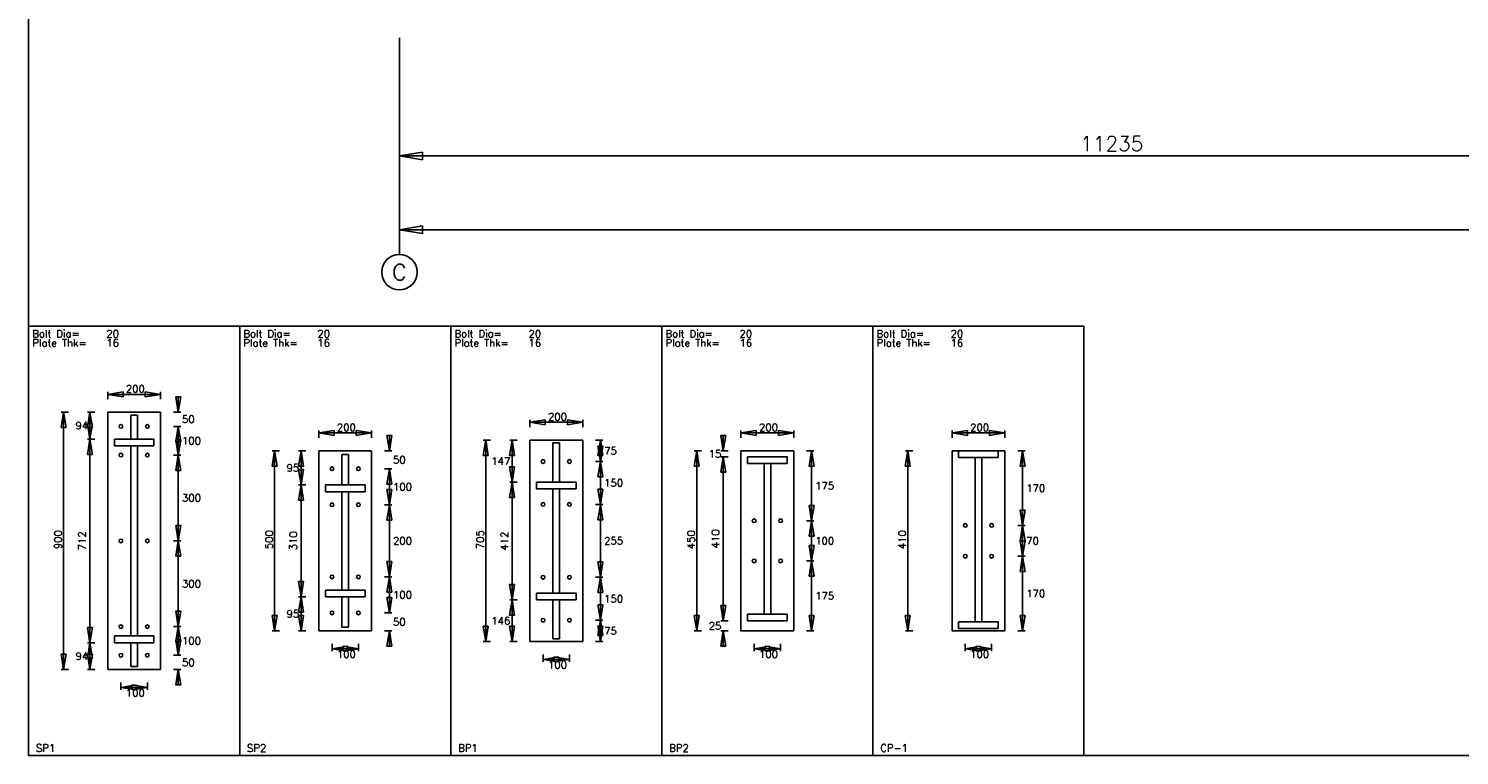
# Model space of a CAD drawing. Header units: millimetres. Extents: x 0 to 28190, y 0 to 19934.
# Tile 1 of 11: x 0 to 11374, y 0 to 5775. Entities that reach past the tile are written whole.
import ezdxf
from ezdxf.enums import TextEntityAlignment as Align

# ---------------------------------------------------------------- set-up
doc = ezdxf.new("R2010")
doc.units = ezdxf.units.MM
doc.header["$MEASUREMENT"] = 0
doc.linetypes.add('CONTIN', pattern=[0])
doc.layers.get('0').update_dxf_attribs({"linetype": 'CONTIN'})
for name, color, linetype in [('11', 7, 'CONTIN'), ('12', 6, 'CONTIN'), ('13', 1, 'CONTIN'), ('2', 6, 'CONTIN'), ('22', 7, 'CONTIN')]:
    doc.layers.add(name, color=color, linetype=linetype)
doc.styles.add('SIMPLEX', font='SIMPLEX')

# ---------------------------------------------------------------- blocks, each defined once
blk = doc.blocks.new('ARROWF')
for p, q in [((0, 0), (-183, 30)), ((-183, 30), (-183, -30)), ((-183, -30), (0, 0))]:
    blk.add_line(p, q)
blk = doc.blocks.new('EPBLK1')
for p, q in [((0, 0), (0, 1704.79675)), ((0, 1704.79675), (838.974854, 1704.79675)), ((838.974854, 1704.79675), (838.974854, 0)), ((314.61557, 340.959381), (314.61557, 1363.83765)), ((314.61557, 1363.83765), (524.359253, 1363.83765)), ((406.168671, 1257.00354), (406.168671, 1352.29028)), ((406.168671, 1352.29028), (432.806122, 1352.29028)), ((432.806122, 1352.29028), (432.806122, 1257.00354)), ((524.359253, 1363.83765), (524.359253, 340.959381)), ((340.833557, 1257.00354), (498.141327, 1257.00354)), ((340.833557, 1257.00354), (340.833557, 1230.36609)), ((498.141327, 1257.00354), (498.141327, 1230.36609)), ((340.833557, 1230.36609), (498.141327, 1230.36609)), ((406.168671, 474.430878), (406.168671, 1230.36609)), ((432.806122, 474.430878), (432.806122, 1230.36609)), ((340.833557, 474.430878), (498.141327, 474.430878)), ((340.833557, 447.793396), (340.833557, 474.430878)), ((498.141327, 447.793396), (498.141327, 474.430878)), ((340.833557, 447.793396), (498.141327, 447.793396)), ((406.168671, 447.793243), (406.168671, 352.506531)), ((432.806122, 352.506531), (432.806122, 447.793243)), ((406.168671, 352.506531), (432.806122, 352.506531)), ((314.61557, 340.959381), (524.359253, 340.959381)), ((0, 0), (838.974854, 0))]:
    blk.add_line(p, q)
for centre in [(367.051514, 1307.01086), (471.92337, 1307.01086), (367.051514, 1193.35779), (471.92337, 1193.35779), (367.051514, 852.398438), (471.92337, 852.398438), (367.051514, 511.439026), (471.92337, 511.439026), (367.051514, 397.785889), (471.92337, 397.785889)]:
    blk.add_circle(centre, 7.325299)
at = {"layer": '2'}
for p, q in [((314.61557, 1444.28259), (314.61557, 1414.98132)), ((314.61557, 1434.5155), (524.359253, 1434.5155)), ((524.359253, 1444.28259), (524.359253, 1414.98132)), ((595.037292, 1363.83765), (595.037292, 1422.38123)), ((129.041336, 1363.83765), (158.342529, 1363.83765)), ((138.808395, 340.959381), (138.808395, 1363.83765)), ((234.170486, 1363.83765), (263.47168, 1363.83765)), ((243.937546, 1257.00354), (243.937546, 1363.83765)), ((575.503174, 1363.83765), (604.804382, 1363.83765)), ((234.170486, 1257.00354), (263.47168, 1257.00354)), ((234.170486, 1257.00354), (263.47168, 1257.00354)), ((243.937546, 447.793335), (243.937546, 1257.00354)), ((575.503174, 1307.01086), (604.804382, 1307.01086)), ((575.503174, 1307.01086), (604.804382, 1307.01086)), ((595.037292, 1193.35779), (595.037292, 1307.01086)), ((595.037292, 1248.46704), (595.037292, 1307.01086)), ((575.503174, 1193.35779), (604.804382, 1193.35779)), ((575.503174, 1193.35779), (604.804382, 1193.35779)), ((595.037292, 852.398438), (595.037292, 1193.35779)), ((575.503174, 852.398438), (604.804382, 852.398438)), ((575.503174, 852.398438), (604.804382, 852.398438)), ((595.037292, 511.439026), (595.037292, 852.398438)), ((575.503174, 511.439026), (604.804382, 511.439026)), ((575.503174, 511.439026), (604.804382, 511.439026)), ((595.037292, 397.785889), (595.037292, 511.439026)), ((595.037292, 397.785889), (595.037292, 456.329681)), ((234.170486, 447.793335), (263.47168, 447.793335)), ((234.170486, 447.793335), (263.47168, 447.793335)), ((243.937546, 340.959381), (243.937546, 447.793335)), ((575.503174, 397.785889), (604.804382, 397.785889)), ((575.503174, 397.785889), (604.804382, 397.785889)), ((129.041336, 340.959381), (158.342529, 340.959381)), ((234.170486, 340.959381), (263.47168, 340.959381)), ((367.051514, 289.81546), (367.051514, 260.514282)), ((471.923309, 289.81546), (471.923309, 260.514282)), ((575.503174, 340.959381), (604.804382, 340.959381)), ((595.037292, 282.415588), (595.037292, 340.959381)), ((367.051514, 270.281342), (471.923309, 270.281342))]:
    blk.add_line(p, q, dxfattribs=at)
at = {"layer": '2', "xscale": 0.333, "yscale": 0.333, "zscale": 0.333}
for p, rotation in [((314.61557, 1434.5155), 180), ((595.037292, 1363.83765), 270), ((138.808395, 1363.83765), 90), ((243.937546, 1363.83765), 89.99998470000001), ((243.937546, 1257.00354), 270), ((243.937546, 1257.00354), 89.99998470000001), ((595.037292, 1307.01086), 89.99998470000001), ((595.037292, 1307.01086), 90), ((595.037292, 1193.35779), 270), ((595.037292, 1193.35779), 89.99998470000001), ((595.037292, 852.398438), 270), ((595.037292, 852.398438), 89.99998470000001), ((595.037292, 511.439026), 270), ((243.937546, 447.793335), 270), ((595.037292, 511.439026), 89.99998470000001), ((595.037292, 397.785889), 270), ((595.037292, 397.785889), 270), ((138.808395, 340.959381), 270), ((243.937546, 447.793335), 89.99998470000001), ((243.937546, 340.959381), 270), ((595.037292, 340.959381), 90), ((367.051514, 270.281342), 180)]:
    blk.add_blockref('ARROWF', p, dxfattribs=dict(at, rotation=rotation))
for p in [(524.359253, 1434.5155), (471.923309, 270.281342)]:
    blk.add_blockref('ARROWF', p, dxfattribs=at)
at = {"layer": '11', "style": 'SIMPLEX'}
for s, p in [('Bolt Dia=', (14.650599, 1660.84509)), ('Plate Thk=', (14.650599, 1624.21851)), ('20', (308.932556, 1660.84509)), ('16', (308.932556, 1624.21851)), ('200', (386.52356, 1441.84082)), ('50', (609.687927, 1320.77368)), ('100', (609.687927, 1235.53381)), ('300', (609.687927, 1008.22742)), ('300', (609.687927, 667.268066)), ('100', (609.687927, 439.961853)), ('50', (609.687927, 354.722015)), ('100', (386.52356, 233.654846)), ('SP1', (29.301197, 14.650599))]:
    blk.add_text(s, height=29.3011971, dxfattribs=at).set_placement(p)
for p in [(236.612244, 1310.42053), (236.612244, 394.376343)]:
    blk.add_text('94', height=29.3011971, dxfattribs=at).set_placement(p, align=Align.MIDDLE_RIGHT)
blk.add_text('900', height=29.3011971, rotation=90, dxfattribs=at).set_placement((131.483093, 819.43457))
blk.add_text('712', height=29.3011971, rotation=90, dxfattribs=at).set_placement((236.612244, 852.398438), align=Align.BOTTOM_CENTER)
blk = doc.blocks.new('EPBLK2')
for p, q in [((0, 0), (0, 1704.79675)), ((0, 1704.79675), (838.974854, 1704.79675)), ((838.974854, 1704.79675), (838.974854, 0)), ((314.61557, 494.391144), (314.61557, 1210.40576)), ((314.61557, 1210.40576), (524.359253, 1210.40576)), ((406.168671, 1074.36304), (406.168671, 1195.85632)), ((406.168671, 1195.85632), (432.806122, 1195.85632)), ((432.806122, 1195.85632), (432.806122, 1074.36304)), ((524.359253, 1210.40576), (524.359253, 494.391144)), ((340.833557, 1074.36304), (498.141327, 1074.36304)), ((340.833557, 1074.36304), (340.833557, 1047.72559)), ((340.833557, 1047.72559), (498.141327, 1047.72559)), ((406.168671, 657.07135), (406.168671, 1047.72559)), ((432.806122, 657.07135), (432.806122, 1047.72559)), ((498.141327, 1074.36304), (498.141327, 1047.72559)), ((340.833557, 657.07135), (498.141327, 657.07135)), ((340.833557, 630.433899), (340.833557, 657.07135)), ((340.833557, 630.433899), (498.141327, 630.433899)), ((406.168671, 630.433899), (406.168671, 508.940521)), ((432.806122, 508.940521), (432.806122, 630.433899)), ((498.141327, 630.433899), (498.141327, 657.07135)), ((314.61557, 494.391144), (524.359253, 494.391144)), ((406.168671, 508.940521), (432.806122, 508.940521)), ((0, 0), (838.974854, 0))]:
    blk.add_line(p, q)
for centre in [(367.051514, 1138.80432), (471.92337, 1138.80432), (367.051514, 995.601501), (471.92337, 995.601501), (367.051514, 709.195557), (471.92337, 709.195557), (367.051514, 565.992554), (471.92337, 565.992554)]:
    blk.add_circle(centre, 7.325299)
at = {"layer": '2'}
for p, q in [((314.61557, 1290.85083), (314.61557, 1261.54968)), ((314.61557, 1281.08374), (524.359253, 1281.08374)), ((524.359253, 1290.85083), (524.359253, 1261.54968)), ((595.037292, 1210.40576), (595.037292, 1268.94959)), ((129.041336, 1210.40576), (158.342529, 1210.40576)), ((138.808395, 494.391144), (138.808395, 1210.40576)), ((234.170486, 1210.40576), (263.47168, 1210.40576)), ((243.937546, 1074.36304), (243.937546, 1210.40576)), ((575.503174, 1210.40576), (604.804382, 1210.40576)), ((575.503174, 1138.80432), (604.804382, 1138.80432)), ((575.503174, 1138.80432), (604.804382, 1138.80432)), ((595.037292, 995.601501), (595.037292, 1138.80432)), ((595.037292, 1080.2605), (595.037292, 1138.80432)), ((234.170486, 1074.36304), (263.47168, 1074.36304)), ((234.170486, 1074.36304), (263.47168, 1074.36304)), ((243.937546, 630.433899), (243.937546, 1074.36304)), ((575.503174, 995.601501), (604.804382, 995.601501)), ((575.503174, 995.601501), (604.804382, 995.601501)), ((595.037292, 709.195557), (595.037292, 995.601501)), ((575.503174, 709.195557), (604.804382, 709.195557)), ((575.503174, 709.195557), (604.804382, 709.195557)), ((595.037292, 565.992554), (595.037292, 709.195557)), ((234.170486, 630.433899), (263.47168, 630.433899)), ((234.170486, 630.433899), (263.47168, 630.433899)), ((243.937546, 494.391144), (243.937546, 630.433899)), ((595.037292, 565.992554), (595.037292, 624.536377)), ((575.503174, 565.992554), (604.804382, 565.992554)), ((575.503174, 565.992554), (604.804382, 565.992554)), ((129.041336, 494.391144), (158.342529, 494.391144)), ((234.170486, 494.391144), (263.47168, 494.391144)), ((575.503174, 494.391144), (604.804382, 494.391144)), ((595.037292, 435.847321), (595.037292, 494.391144)), ((367.051514, 443.247223), (367.051514, 413.945984)), ((367.051514, 423.713074), (471.923309, 423.713074)), ((471.923309, 443.247223), (471.923309, 413.945984))]:
    blk.add_line(p, q, dxfattribs=at)
at = {"layer": '2', "xscale": 0.333, "yscale": 0.333, "zscale": 0.333}
for p, rotation in [((314.61557, 1281.08374), 180), ((595.037292, 1210.40576), 270), ((138.808395, 1210.40576), 90), ((243.937546, 1210.40576), 89.99998470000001), ((595.037292, 1138.80432), 89.99998470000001), ((595.037292, 1138.80432), 90), ((243.937546, 1074.36304), 270), ((243.937546, 1074.36304), 89.99998470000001), ((595.037292, 995.601501), 270), ((595.037292, 995.601501), 89.99998470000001), ((595.037292, 709.195557), 270), ((243.937546, 630.433899), 270), ((595.037292, 709.195557), 89.99998470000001), ((243.937546, 630.433899), 89.99998470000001), ((595.037292, 565.992554), 270), ((595.037292, 565.992554), 270), ((138.808395, 494.391144), 270), ((243.937546, 494.391144), 270), ((595.037292, 494.391144), 90), ((367.051514, 423.713074), 180)]:
    blk.add_blockref('ARROWF', p, dxfattribs=dict(at, rotation=rotation))
for p in [(524.359253, 1281.08374), (471.923309, 423.713074)]:
    blk.add_blockref('ARROWF', p, dxfattribs=at)
at = {"layer": '11', "style": 'SIMPLEX'}
for s, p in [('Bolt Dia=', (14.650599, 1660.84509)), ('Plate Thk=', (14.650599, 1624.21851)), ('20', (308.932556, 1660.84509)), ('16', (308.932556, 1624.21851)), ('200', (386.52356, 1288.40918)), ('50', (609.687927, 1159.95447)), ('100', (609.687927, 1052.55237)), ('200', (609.687927, 837.747986)), ('100', (609.687927, 622.943481)), ('50', (609.687927, 515.54126)), ('100', (386.52356, 387.086609)), ('SP2', (29.301197, 14.650599))]:
    blk.add_text(s, height=29.3011971, dxfattribs=at).set_placement(p)
for p in [(236.612244, 1142.38428), (236.612244, 562.412537)]:
    blk.add_text('95', height=29.3011971, dxfattribs=at).set_placement(p, align=Align.MIDDLE_RIGHT)
blk.add_text('500', height=29.3011971, rotation=90, dxfattribs=at).set_placement((131.483093, 819.43457))
blk.add_text('310', height=29.3011971, rotation=90, dxfattribs=at).set_placement((236.612244, 852.398438), align=Align.BOTTOM_CENTER)
blk = doc.blocks.new('EPBLK3')
for p, q in [((0, 0), (0, 1704.79675)), ((0, 1704.79675), (838.974854, 1704.79675)), ((838.974854, 1704.79675), (838.974854, 0)), ((314.61557, 451.87915), (314.61557, 1252.91772)), ((314.61557, 1252.91772), (524.359253, 1252.91772)), ((524.359253, 1252.91772), (524.359253, 451.87915)), ((406.168671, 1085.84753), (406.168671, 1241.37048)), ((406.168671, 1241.37048), (432.806122, 1241.37048)), ((432.806122, 1241.37048), (432.806122, 1085.84753)), ((340.833557, 1085.84753), (498.141327, 1085.84753)), ((340.833557, 1085.84753), (340.833557, 1059.21008)), ((498.141327, 1085.84753), (498.141327, 1059.21008)), ((340.833557, 1059.21008), (498.141327, 1059.21008)), ((406.168671, 644.211548), (406.168671, 1059.21008)), ((432.806122, 644.211548), (432.806122, 1059.21008)), ((340.833557, 644.211548), (498.141327, 644.211548)), ((340.833557, 617.574097), (340.833557, 644.211548)), ((498.141327, 617.574097), (498.141327, 644.211548)), ((340.833557, 617.574097), (498.141327, 617.574097)), ((406.168671, 617.573975), (406.168671, 463.4263)), ((432.806122, 463.4263), (432.806122, 617.573975)), ((406.168671, 463.4263), (432.806122, 463.4263)), ((314.61557, 451.87915), (524.359253, 451.87915)), ((0, 0), (838.974854, 0))]:
    blk.add_line(p, q)
for centre in [(367.051514, 1167.67798), (471.92337, 1167.67798), (367.051514, 997.198242), (471.92337, 997.198242), (367.051514, 707.598694), (471.92337, 707.598694), (367.051514, 537.119019), (471.92337, 537.119019)]:
    blk.add_circle(centre, 7.325299)
at = {"layer": '2'}
for p, q in [((314.61557, 1333.36279), (314.61557, 1304.06152)), ((314.61557, 1323.5957), (524.359253, 1323.5957)), ((524.359253, 1333.36279), (524.359253, 1304.06152)), ((129.041336, 1252.91772), (158.342529, 1252.91772)), ((138.808395, 451.87915), (138.808395, 1252.91772)), ((234.170486, 1252.91772), (263.47168, 1252.91772)), ((243.937546, 1085.84766), (243.937546, 1252.91772)), ((575.503174, 1252.91772), (604.804382, 1252.91772)), ((595.037292, 1167.67798), (595.037292, 1252.91772)), ((575.503174, 1167.67798), (604.804382, 1167.67798)), ((575.503174, 1167.67798), (604.804382, 1167.67798)), ((595.037292, 997.198242), (595.037292, 1167.67798)), ((234.170486, 1085.84766), (263.47168, 1085.84766)), ((234.170486, 1085.84766), (263.47168, 1085.84766)), ((243.937546, 617.574097), (243.937546, 1085.84766)), ((575.503174, 997.198242), (604.804382, 997.198242)), ((575.503174, 997.198242), (604.804382, 997.198242)), ((595.037292, 707.598694), (595.037292, 997.198242)), ((575.503174, 707.598694), (604.804382, 707.598694)), ((575.503174, 707.598694), (604.804382, 707.598694)), ((595.037292, 537.119019), (595.037292, 707.598694)), ((234.170486, 617.574097), (263.47168, 617.574097)), ((234.170486, 617.574097), (263.47168, 617.574097)), ((243.937546, 451.87915), (243.937546, 617.574097)), ((575.503174, 537.119019), (604.804382, 537.119019)), ((575.503174, 537.119019), (604.804382, 537.119019)), ((595.037292, 451.87915), (595.037292, 537.119019)), ((129.041336, 451.87915), (158.342529, 451.87915)), ((234.170486, 451.87915), (263.47168, 451.87915)), ((367.051514, 400.73526), (367.051514, 371.434052)), ((471.923309, 400.73526), (471.923309, 371.434052)), ((575.503174, 451.87915), (604.804382, 451.87915)), ((367.051514, 381.201111), (471.923309, 381.201111))]:
    blk.add_line(p, q, dxfattribs=at)
at = {"layer": '2', "xscale": 0.333, "yscale": 0.333, "zscale": 0.333}
for p, rotation in [((314.61557, 1323.5957), 180), ((138.808395, 1252.91772), 90), ((243.937546, 1252.91772), 89.99998470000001), ((595.037292, 1252.91772), 89.99998470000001), ((595.037292, 1167.67798), 270), ((243.937546, 1085.84766), 270), ((595.037292, 1167.67798), 89.99998470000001), ((243.937546, 1085.84766), 89.99998470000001), ((595.037292, 997.198242), 270), ((595.037292, 997.198242), 89.99998470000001), ((595.037292, 707.598694), 270), ((595.037292, 707.598694), 89.99998470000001), ((243.937546, 617.574097), 270), ((243.937546, 617.574097), 89.99998470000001), ((595.037292, 537.119019), 270), ((138.808395, 451.87915), 270), ((243.937546, 451.87915), 270), ((595.037292, 537.119019), 89.99998470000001), ((595.037292, 451.87915), 270), ((367.051514, 381.201111), 180)]:
    blk.add_blockref('ARROWF', p, dxfattribs=dict(at, rotation=rotation))
for p in [(524.359253, 1323.5957), (471.923309, 381.201111)]:
    blk.add_blockref('ARROWF', p, dxfattribs=at)
at = {"layer": '11', "style": 'SIMPLEX'}
for s, p in [('Bolt Dia=', (14.650599, 1660.84509)), ('Plate Thk=', (14.650599, 1624.21851)), ('20', (308.932556, 1660.84509)), ('16', (308.932556, 1624.21851)), ('200', (386.52356, 1330.92102)), ('75', (609.687927, 1195.64722)), ('150', (609.687927, 1067.78748)), ('255', (609.687927, 837.747864)), ('150', (609.687927, 607.708252)), ('75', (609.687927, 479.84848)), ('100', (386.52356, 344.574616)), ('BP1', (29.301197, 14.650599))]:
    blk.add_text(s, height=29.3011971, dxfattribs=at).set_placement(p)
for s, p in [('147', (236.612244, 1169.38269)), ('146', (236.612244, 534.726624))]:
    blk.add_text(s, height=29.3011971, dxfattribs=at).set_placement(p, align=Align.MIDDLE_RIGHT)
blk.add_text('705', height=29.3011971, rotation=90, dxfattribs=at).set_placement((131.483093, 819.43457))
blk.add_text('412', height=29.3011971, rotation=90, dxfattribs=at).set_placement((236.612244, 851.710876), align=Align.BOTTOM_CENTER)
blk = doc.blocks.new('EPBLK4')
for p, q in [((0, 0), (0, 1704.79675)), ((0, 1704.79675), (838.974854, 1704.79675)), ((838.974854, 1704.79675), (838.974854, 0)), ((314.61557, 494.391144), (314.61557, 1210.40576)), ((314.61557, 1210.40576), (524.359253, 1210.40576)), ((524.359253, 1210.40576), (524.359253, 494.391144)), ((340.833557, 1186.53857), (498.141327, 1186.53857)), ((340.833557, 1186.53857), (340.833557, 1159.90112)), ((340.833557, 1159.90112), (498.141327, 1159.90112)), ((406.168671, 560.80719), (406.168671, 1159.90112)), ((432.806122, 560.80719), (432.806122, 1159.90112)), ((498.141327, 1186.53857), (498.141327, 1159.90112)), ((340.833557, 560.80719), (498.141327, 560.80719)), ((340.833557, 534.169739), (340.833557, 560.80719)), ((340.833557, 534.169739), (498.141327, 534.169739)), ((498.141327, 534.169739), (498.141327, 560.80719)), ((314.61557, 494.391144), (524.359253, 494.391144)), ((0, 0), (838.974854, 0))]:
    blk.add_line(p, q)
for centre in [(367.051514, 931.955689), (471.92337, 931.955689), (367.051514, 772.841309), (471.92337, 772.841309)]:
    blk.add_circle(centre, 7.325299)
at = {"layer": '2'}
for p, q in [((243.937546, 1210.40576), (243.937592, 1268.94959)), ((314.61557, 1290.85083), (314.61557, 1261.54968)), ((314.61557, 1281.08374), (524.359253, 1281.08374)), ((524.359253, 1290.85083), (524.359253, 1261.54968)), ((129.041336, 1210.40576), (158.342529, 1210.40576)), ((138.808395, 494.391144), (138.808395, 1210.40576)), ((234.170486, 1210.40576), (263.47168, 1210.40576)), ((575.503174, 1210.40576), (604.804382, 1210.40576)), ((595.037292, 931.955689), (595.037292, 1210.40576)), ((234.170486, 1186.53857), (263.47168, 1186.53857)), ((234.170486, 1186.53857), (263.47168, 1186.53857)), ((243.937531, 1127.99475), (243.937546, 1186.53857)), ((243.937546, 534.169739), (243.937546, 1186.53857)), ((575.503174, 931.955689), (604.804382, 931.955689)), ((575.503174, 931.955689), (604.804382, 931.955689)), ((595.037292, 772.841309), (595.037292, 931.955689)), ((575.503174, 772.841309), (604.804382, 772.841309)), ((575.503174, 772.841309), (604.804382, 772.841309)), ((595.037292, 494.391144), (595.037292, 772.841309)), ((243.937546, 534.169739), (243.937592, 592.713501)), ((234.170486, 534.169739), (263.47168, 534.169739)), ((234.170486, 534.169739), (263.47168, 534.169739)), ((129.041336, 494.391144), (158.342529, 494.391144)), ((234.170486, 494.391144), (263.47168, 494.391144)), ((243.937531, 435.847321), (243.937546, 494.391144)), ((575.503174, 494.391144), (604.804382, 494.391144)), ((367.051514, 443.247223), (367.051514, 413.945984)), ((367.051514, 423.713074), (471.923309, 423.713074)), ((471.923309, 443.247223), (471.923309, 413.945984))]:
    blk.add_line(p, q, dxfattribs=at)
at = {"layer": '2', "xscale": 0.333, "yscale": 0.333, "zscale": 0.333}
for p, rotation in [((243.937546, 1210.40576), 270), ((314.61557, 1281.08374), 180), ((138.808395, 1210.40576), 90), ((595.037292, 1210.40576), 89.99998470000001), ((243.937546, 1186.53857), 89.99998470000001), ((243.937546, 1186.53857), 90), ((595.037292, 931.955689), 270), ((595.037292, 931.955689), 89.99998470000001), ((595.037292, 772.841309), 270), ((595.037292, 772.841309), 89.99998470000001), ((243.937546, 534.169739), 270), ((243.937546, 534.169739), 270), ((138.808395, 494.391144), 270), ((595.037292, 494.391144), 270), ((243.937546, 494.391144), 90), ((367.051514, 423.713074), 180)]:
    blk.add_blockref('ARROWF', p, dxfattribs=dict(at, rotation=rotation))
for p in [(524.359253, 1281.08374), (471.923309, 423.713074)]:
    blk.add_blockref('ARROWF', p, dxfattribs=at)
at = {"layer": '11', "style": 'SIMPLEX'}
for s, p in [('Bolt Dia=', (14.650599, 1660.84509)), ('Plate Thk=', (14.650599, 1624.21851)), ('20', (308.932556, 1660.84509)), ('16', (308.932556, 1624.21851)), ('200', (386.52356, 1288.40918)), ('175', (609.687927, 1056.53015)), ('100', (609.687927, 837.747986)), ('175', (609.687927, 618.965576)), ('100', (386.52356, 387.086609)), ('BP2', (29.301197, 14.650599))]:
    blk.add_text(s, height=29.3011971, dxfattribs=at).set_placement(p)
for s, p in [('15', (236.612244, 1198.47217)), ('25', (236.612244, 514.280396))]:
    blk.add_text(s, height=29.3011971, dxfattribs=at).set_placement(p, align=Align.MIDDLE_RIGHT)
blk.add_text('450', height=29.3011971, rotation=90, dxfattribs=at).set_placement((131.483093, 819.43457))
blk.add_text('410', height=29.3011971, rotation=90, dxfattribs=at).set_placement((236.612244, 860.354187), align=Align.BOTTOM_CENTER)
blk = doc.blocks.new('EPBLK5')
for p, q in [((0, 0), (0, 1704.8)), ((0, 1704.8), (839, 1704.8)), ((839, 1704.8), (839, 0)), ((314.6, 494.4), (314.6, 1210.4)), ((314.6, 1210.4), (524.4, 1210.4)), ((340.8, 1210.4), (498.1, 1210.4)), ((340.8, 1210.4), (340.8, 1183.8)), ((498.1, 1210.4), (498.1, 1183.8)), ((524.4, 1210.4), (524.4, 494.4)), ((340.8, 1183.8), (498.1, 1183.8)), ((406.2, 530.6), (406.2, 1183.8)), ((432.8, 530.6), (432.8, 1183.8)), ((340.8, 530.6), (498.1, 530.6)), ((340.8, 504), (340.8, 530.6)), ((498.1, 504), (498.1, 530.6)), ((314.6, 494.4), (524.4, 494.4)), ((340.8, 504), (498.1, 504)), ((0, 0), (839, 0))]:
    blk.add_line(p, q)
for centre in [(367.1, 913.5), (471.9, 913.5), (367.1, 791.3), (471.9, 791.3)]:
    blk.add_circle(centre, 7.33)
at = {"layer": '2'}
for p, q in [((314.6, 1290.9), (314.6, 1261.5)), ((314.6, 1281.1), (524.4, 1281.1)), ((524.4, 1290.9), (524.4, 1261.5)), ((129, 1210.4), (158.3, 1210.4)), ((138.8, 494.4), (138.8, 1210.4)), ((575.5, 1210.4), (604.8, 1210.4)), ((595, 913.5), (595, 1210.4)), ((575.5, 913.5), (604.8, 913.5)), ((575.5, 913.5), (604.8, 913.5)), ((595, 791.3), (595, 913.5)), ((575.5, 791.3), (604.8, 791.3)), ((575.5, 791.3), (604.8, 791.3)), ((595, 494.4), (595, 791.3)), ((129, 494.4), (158.3, 494.4)), ((575.5, 494.4), (604.8, 494.4)), ((367.1, 443.2), (367.1, 413.9)), ((367.1, 423.7), (471.9, 423.7)), ((471.9, 443.2), (471.9, 413.9))]:
    blk.add_line(p, q, dxfattribs=at)
at = {"layer": '2', "xscale": 0.333, "yscale": 0.333, "zscale": 0.333}
for p, rotation in [((314.6, 1281.1), 180), ((138.8, 1210.4), 90), ((595, 1210.4), 89.99998470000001), ((595, 913.5), 270), ((595, 913.5), 89.99998470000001), ((595, 791.3), 270), ((595, 791.3), 89.99998470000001), ((138.8, 494.4), 270), ((595, 494.4), 270), ((367.1, 423.7), 180)]:
    blk.add_blockref('ARROWF', p, dxfattribs=dict(at, rotation=rotation))
for p in [(524.4, 1281.1), (471.9, 423.7)]:
    blk.add_blockref('ARROWF', p, dxfattribs=at)
at = {"layer": '11', "style": 'SIMPLEX'}
for s, p in [('Bolt Dia=', (14.7, 1660.8)), ('Plate Thk=', (14.7, 1624.2)), ('20', (308.9, 1660.8)), ('16', (308.9, 1624.2)), ('200', (386.5, 1288.4)), ('170', (609.7, 1047.3)), ('70', (609.7, 837.7)), ('170', (609.7, 628.2)), ('100', (386.5, 387.1)), ('CP-1', (29.3, 14.7))]:
    blk.add_text(s, height=29.3, dxfattribs=at).set_placement(p)
blk.add_text('410', height=29.3, rotation=90, dxfattribs=at).set_placement((131.5, 819.4))

msp = doc.modelspace()

# ---------------------------------------------------------------- linework, layer by layer
at = {"layer": '12'}
for p, q in [((2947.7, 5701.1), (2947.7, 4707.2)), ((2947.7, 5583.9), (2947.7, 4121.1)), ((2947.7, 3980.5), (2947.7, 5288.5))]:
    msp.add_line(p, q, dxfattribs=at)
at = {"layer": '13'}
msp.add_circle((2947.7, 3839.8), 140.6, dxfattribs=at)
at = {"layer": '2'}
for p, q in [((2947.7, 4763.4), (14182.7, 4763.4)), ((2947.7, 4177.4), (25417.7, 4177.4))]:
    msp.add_line(p, q, dxfattribs=at)
at = {"layer": '22'}
for p, q in [((0, 19934), (0, 0)), ((0, 0), (28189.6, 0))]:
    msp.add_line(p, q, dxfattribs=at)

# ---------------------------------------------------------------- block references
at = {"xscale": 2, "yscale": 2, "zscale": 2}
for name, p in [('EPBLK1', (0, 0)), ('EPBLK2', (1677.9, 0)), ('EPBLK3', (3355.9, 0)), ('EPBLK4', (5033.8, 0)), ('EPBLK5', (6711.8, 0))]:
    msp.add_blockref(name, p, dxfattribs=at)
at = {"layer": '2', "rotation": 180}
for p in [(2947.7, 4763.4), (2947.7, 4177.4)]:
    msp.add_blockref('ARROWF', p, dxfattribs=at)

# ---------------------------------------------------------------- texts
at = {"layer": '11', "style": 'SIMPLEX'}
msp.add_text('11235', height=117.2, dxfattribs=at).set_placement((8360.1, 4802.5))
at = {"layer": '13', "style": 'SIMPLEX'}
msp.add_text('C', height=126.6, dxfattribs=at).set_placement((2947.7, 3839.8), align=Align.MIDDLE_CENTER)

doc.saveas('drawing.dxf')
